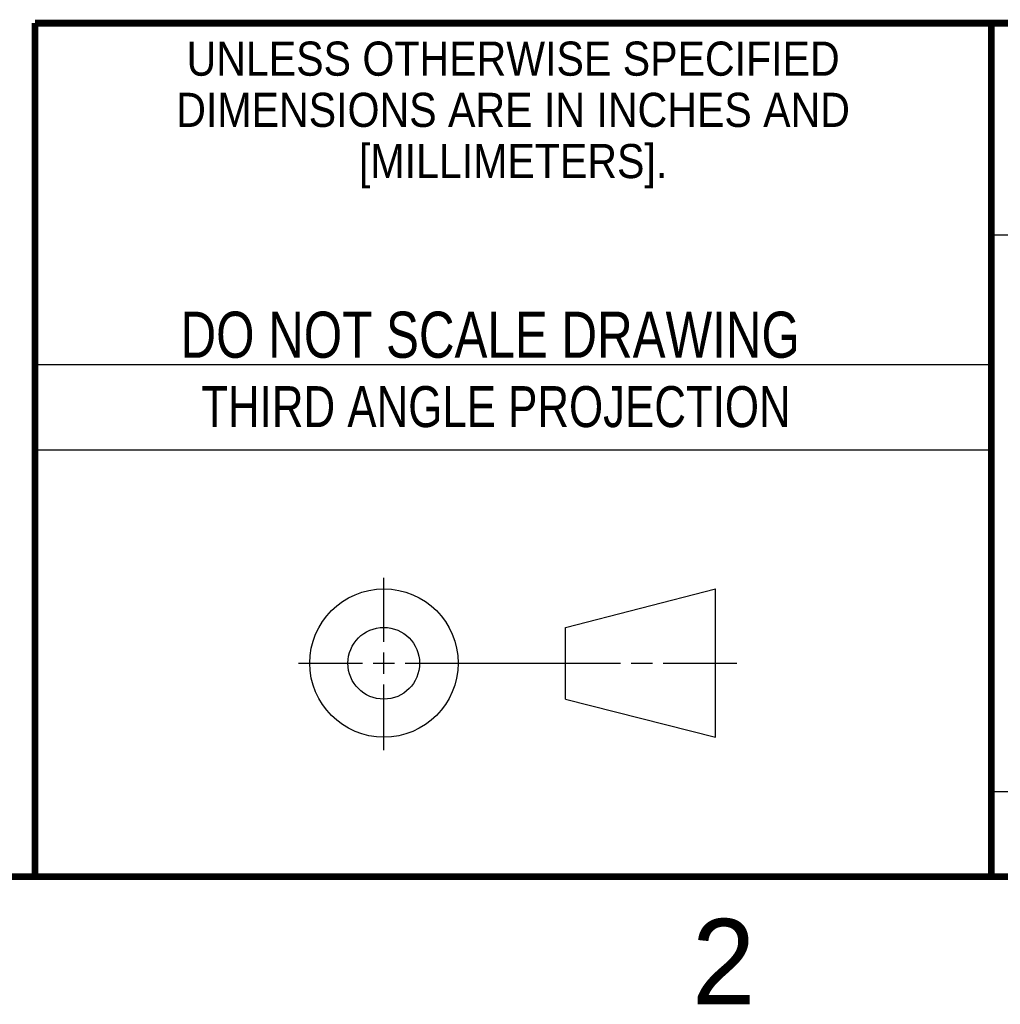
# Model space of a CAD drawing. Header units: inches. Extents: x 0 to 34, y 0 to 22.
# Tile 35 of 54: x 25.5 to 28.4, y 0.1 to 3. Entities that reach past the tile are written whole.
import ezdxf

# ---------------------------------------------------------------- set-up
doc = ezdxf.new("R2010")
doc.units = ezdxf.units.IN
doc.header["$LTSCALE"] = 1.87
doc.header["$MEASUREMENT"] = 0
doc.layers.get('0').update_dxf_attribs({"linetype": 'CONTINUOUS'})
doc.styles.get("Standard").update_dxf_attribs({"font": 'txt', "width": 0.8})
doc.styles.add('TEXTSTYLE_2', font='txt')
doc.styles.add('TEXTSTYLE_3', font='txt', dxfattribs={"width": 0.9})

msp = doc.modelspace()

# ---------------------------------------------------------------- linework, layer by layer
at = {"color": 2, "linetype": 'CONTINUOUS'}
for p, q in [((28.38002, 2.38), (28.60998, 2.38)), ((25.58002, 2), (28.38002, 2)), ((25.58002, 1.75), (28.38002, 1.75)), ((26.60158, 1.18818), (26.60158, 1.37498)), ((26.60158, 1.09443), (26.60158, 1.15693)), ((26.3514, 1.12568), (26.53908, 1.12568)), ((26.57033, 1.12568), (26.63283, 1.12568)), ((26.66408, 1.12568), (27.29434, 1.12568)), ((27.32559, 1.12568), (27.38809, 1.12568)), ((27.41934, 1.12568), (27.63505, 1.12568)), ((26.60158, 0.87038), (26.60158, 1.06318)), ((28.38002, 0.75), (33.50002, 0.75))]:
    msp.add_line(p, q, dxfattribs=at)
at = {"color": 7, "linetype": 'CONTINUOUS'}
for p, q in [((27.13306, 1.23003), (27.57255, 1.34277)), ((27.57255, 0.90858), (27.57255, 1.34277)), ((27.13306, 1.01998), (27.13306, 1.23003)), ((27.13306, 1.01998), (27.57255, 0.90858))]:
    msp.add_line(p, q, dxfattribs=at)
at = {"color": 7, "linetype": 'CONTINUOUS', "const_width": 0.02}
for points in [[(25.58002, 3), (33.50002, 3)], [(25.58002, 3), (25.58002, 0.5)], [(28.38002, 3), (28.38002, 0.5)], [(0.50002, 0.5), (33.50002, 0.5)]]:
    msp.add_lwpolyline(points, dxfattribs=at)
at = {"color": 7, "linetype": 'CONTINUOUS'}
for centre, radius in [((26.60158, 1.12568), 0.21712), ((26.60102, 1.12499), 0.105)]:
    msp.add_circle(centre, radius, dxfattribs=at)

# ---------------------------------------------------------------- texts
at = {"color": 2, "linetype": 'CONTINUOUS', "line_spacing_factor": 0.9}
for s, insert, char_height, width, attachment_point, style in [('UNLESS OTHERWISE SPECIFIED', (26.97988, 2.94593), 0.1, 2.34, 2, 'TEXTSTYLE_3'), ('DIMENSIONS ARE IN INCHES AND', (26.97988, 2.79593), 0.1, 2.52, 2, 'TEXTSTYLE_3'), ('[MILLIMETERS].', (26.97988, 2.64593), 0.1, 1.26, 2, 'TEXTSTYLE_3'), ('2', (27.50353, 0.37628), 0.25, 0.25, 1, 'TEXTSTYLE_2')]:
    msp.add_mtext(s, dxfattribs=dict(at, insert=insert, char_height=char_height, width=width, attachment_point=attachment_point, style=style))
at = {"color": 7, "linetype": 'CONTINUOUS', "insert": (26.91267, 2.15489), "char_height": 0.135, "width": 2.16, "attachment_point": 2, "line_spacing_factor": 0.9}
msp.add_mtext('DO NOT SCALE DRAWING', dxfattribs=at)
at = {"color": 2, "linetype": 'CONTINUOUS', "insert": (26.9296, 1.93677), "char_height": 0.12, "width": 2.112, "attachment_point": 2, "line_spacing_factor": 0.9}
msp.add_mtext('THIRD ANGLE PROJECTION', dxfattribs=at)

doc.saveas('drawing.dxf')
